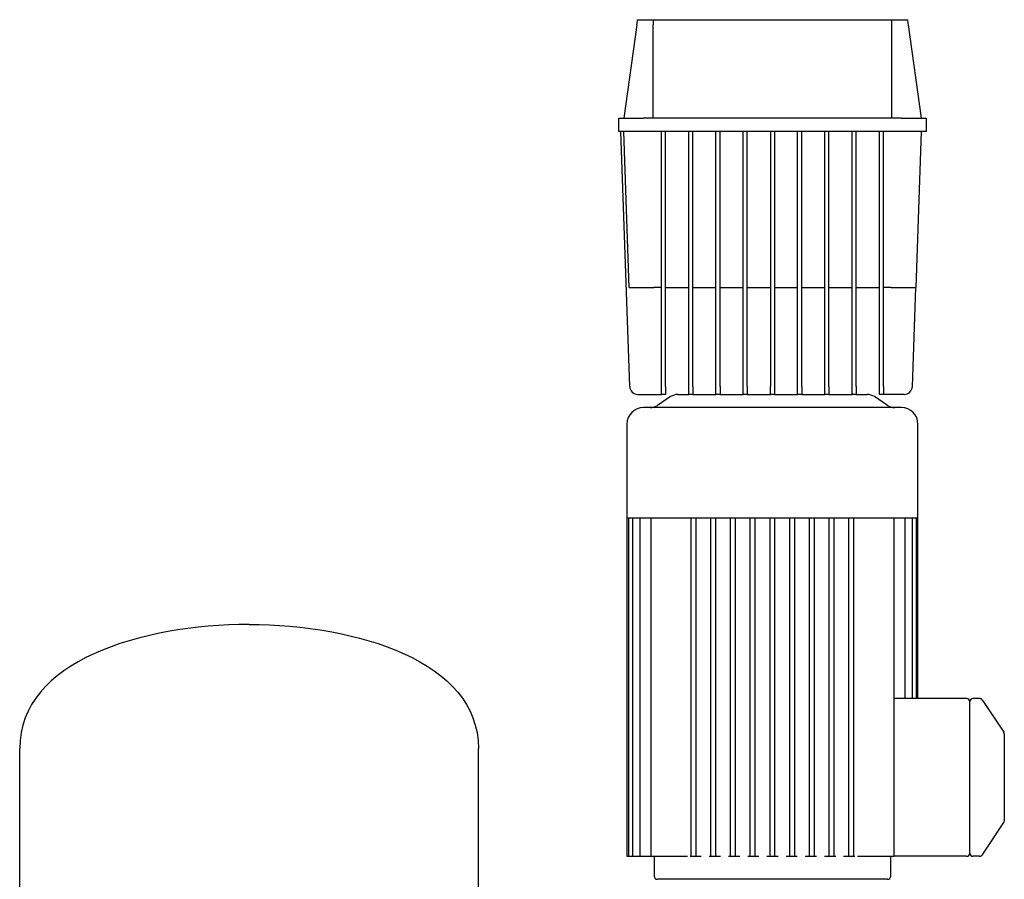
# Model space of a CAD drawing. Header units: millimetres. Extents: x 13 to 1615, y 13 to 1187.
# Tile 5 of 5: x 799 to 1398, y 664 to 1187. Entities that reach past the tile are written whole.
import ezdxf

# ---------------------------------------------------------------- set-up
doc = ezdxf.new("R2010")
doc.units = ezdxf.units.MM

msp = doc.modelspace()

# ---------------------------------------------------------------- linework, layer by layer
at = {"color": 7, "linetype": 'Continuous', "lineweight": 25}
for p, q in [((1175.01, 1186.9), (1184.56, 1186.9)), ((1184.56, 1186.9), (1329.58, 1186.9)), ((1329.58, 1186.9), (1339.14, 1186.9)), ((1174.57, 1183.82), (1166.57, 1126.9)), ((1184.57, 1126.9), (1184.57, 1183.82)), ((1329.57, 1126.9), (1329.57, 1183.82)), ((1339.57, 1183.82), (1347.57, 1126.9)), ((1163.57, 1118.9), (1163.57, 1126.9)), ((1163.57, 1126.9), (1178.57, 1126.9)), ((1335.57, 1126.9), (1178.57, 1126.9)), ((1335.57, 1126.9), (1350.57, 1126.9)), ((1350.57, 1126.9), (1350.57, 1118.9)), ((1178.57, 1118.9), (1163.57, 1118.9)), ((1170.24, 963.73), (1164.82, 1118.9)), ((1169.89, 1023.9), (1166.57, 1118.9)), ((1335.57, 1118.9), (1178.57, 1118.9)), ((1189.57, 963.73), (1189.57, 1118.9)), ((1192.07, 963.73), (1192.07, 1118.9)), ((1206.14, 963.73), (1206.14, 1118.9)), ((1208.64, 963.73), (1208.64, 1118.9)), ((1222.7, 963.73), (1222.7, 1118.9)), ((1225.2, 963.73), (1225.2, 1118.9)), ((1239.26, 963.73), (1239.26, 1118.9)), ((1241.76, 963.73), (1241.76, 1118.9)), ((1255.82, 1118.9), (1255.82, 963.73)), ((1258.32, 1118.9), (1258.32, 963.73)), ((1272.39, 963.73), (1272.39, 1118.9)), ((1274.89, 963.73), (1274.89, 1118.9)), ((1288.95, 963.73), (1288.95, 1118.9)), ((1291.45, 963.73), (1291.45, 1118.9)), ((1305.51, 963.73), (1305.51, 1118.9)), ((1308.01, 963.73), (1308.01, 1118.9)), ((1322.07, 963.73), (1322.07, 1118.9)), ((1324.57, 963.73), (1324.57, 1118.9)), ((1350.57, 1118.9), (1335.57, 1118.9)), ((1347.57, 1118.9), (1344.26, 1023.9)), ((1189.57, 1023.9), (1184.88, 1023.9)), ((1192.07, 1023.9), (1206.14, 1023.9)), ((1208.64, 1023.9), (1222.7, 1023.9)), ((1225.2, 1023.9), (1239.26, 1023.9)), ((1241.76, 1023.9), (1255.82, 1023.9)), ((1258.32, 1023.9), (1272.39, 1023.9)), ((1274.89, 1023.9), (1288.95, 1023.9)), ((1291.45, 1023.9), (1305.51, 1023.9)), ((1308.01, 1023.9), (1322.07, 1023.9)), ((1329.27, 1023.9), (1324.57, 1023.9)), ((1342.16, 963.73), (1344.26, 1023.9)), ((1175.24, 958.9), (1189.57, 958.9)), ((1189.57, 958.9), (1189.57, 963.73)), ((1192.07, 958.9), (1189.57, 958.9)), ((1192.07, 963.73), (1192.07, 958.9)), ((1199.5, 958.9), (1206.14, 958.9)), ((1206.14, 958.9), (1206.14, 963.73)), ((1208.64, 958.9), (1206.14, 958.9)), ((1208.64, 963.73), (1208.64, 958.9)), ((1208.64, 958.9), (1222.7, 958.9)), ((1222.7, 958.9), (1222.7, 963.73)), ((1225.2, 958.9), (1222.7, 958.9)), ((1225.2, 963.73), (1225.2, 958.9)), ((1225.2, 958.9), (1239.26, 958.9)), ((1239.26, 958.9), (1239.26, 963.73)), ((1241.76, 958.9), (1239.26, 958.9)), ((1241.76, 963.73), (1241.76, 958.9)), ((1241.76, 958.9), (1255.82, 958.9)), ((1255.82, 958.9), (1255.82, 963.73)), ((1258.32, 958.9), (1255.82, 958.9)), ((1258.32, 963.73), (1258.32, 958.9)), ((1258.32, 958.9), (1272.39, 958.9)), ((1272.39, 958.9), (1272.39, 963.73)), ((1274.89, 958.9), (1272.39, 958.9)), ((1274.89, 963.73), (1274.89, 958.9)), ((1274.89, 958.9), (1288.95, 958.9)), ((1288.95, 958.9), (1288.95, 963.73)), ((1291.45, 958.9), (1288.95, 958.9)), ((1291.45, 963.73), (1291.45, 958.9)), ((1291.45, 958.9), (1305.51, 958.9)), ((1305.51, 958.9), (1305.51, 963.73)), ((1308.01, 958.9), (1305.51, 958.9)), ((1308.01, 963.73), (1308.01, 958.9)), ((1308.01, 958.9), (1314.65, 958.9)), ((1322.07, 958.9), (1322.07, 963.73)), ((1324.57, 958.9), (1322.07, 958.9)), ((1324.57, 963.73), (1324.57, 958.9)), ((1337.16, 958.9), (1324.57, 958.9)), ((1195.06, 957.56), (1187.09, 952.24)), ((1327.06, 952.24), (1319.09, 957.56)), ((1257.07, 950.9), (1178.57, 950.9)), ((1335.57, 950.9), (1257.07, 950.9)), ((1168.57, 940.9), (1168.57, 883.9)), ((1345.57, 883.9), (1345.57, 940.9)), ((1168.57, 883.9), (1168.57, 677.9)), ((1168.57, 883.9), (1169.42, 883.9)), ((1169.42, 883.9), (1169.41, 677.9)), ((1169.42, 883.9), (1172.01, 883.9)), ((1172.01, 883.9), (1171.95, 677.9)), ((1172.01, 883.9), (1176.51, 883.9)), ((1176.37, 883.9), (1176.37, 677.9)), ((1176.51, 883.9), (1183.26, 883.9)), ((1183.01, 883.9), (1183.01, 677.9)), ((1183.26, 883.9), (1208.25, 883.9)), ((1207.57, 677.9), (1207.57, 883.9)), ((1208.25, 883.9), (1220.45, 883.9)), ((1210.57, 677.9), (1210.57, 883.9)), ((1219.57, 677.9), (1219.57, 883.9)), ((1220.45, 883.9), (1232.66, 883.9)), ((1222.57, 677.9), (1222.57, 883.9)), ((1231.57, 677.9), (1231.57, 883.9)), ((1232.66, 883.9), (1244.87, 883.9)), ((1234.57, 677.9), (1234.57, 883.9)), ((1243.57, 677.9), (1243.57, 883.9)), ((1244.87, 883.9), (1257.07, 883.9)), ((1246.57, 677.9), (1246.57, 883.9)), ((1255.57, 677.9), (1255.57, 883.9)), ((1257.07, 883.9), (1269.28, 883.9)), ((1258.57, 677.9), (1258.57, 883.9)), ((1267.57, 677.9), (1267.57, 883.9)), ((1269.28, 883.9), (1281.49, 883.9)), ((1270.57, 677.9), (1270.57, 883.9)), ((1279.57, 677.9), (1279.57, 883.9)), ((1281.49, 883.9), (1293.69, 883.9)), ((1282.57, 677.9), (1282.57, 883.9)), ((1291.57, 677.9), (1291.57, 883.9)), ((1293.69, 883.9), (1305.9, 883.9)), ((1294.57, 677.9), (1294.57, 883.9)), ((1303.57, 677.9), (1303.57, 883.9)), ((1305.9, 883.9), (1330.89, 883.9)), ((1306.57, 677.9), (1306.57, 883.9)), ((1330.89, 883.9), (1337.64, 883.9)), ((1331.13, 765.9), (1331.13, 883.9)), ((1337.64, 883.9), (1342.14, 883.9)), ((1337.78, 773.9), (1337.78, 883.9)), ((1342.2, 773.9), (1342.14, 883.9)), ((1342.14, 883.9), (1344.73, 883.9)), ((1344.74, 773.9), (1344.73, 883.9)), ((1344.73, 883.9), (1345.57, 883.9)), ((1345.57, 773.9), (1345.57, 883.9)), ((1375.07, 773.9), (1331.13, 773.9)), ((1383, 773.9), (1378.97, 773.9)), ((1383, 773.9), (1383, 773.9)), ((1384.52, 773.2), (1384.16, 773.52)), ((1385.16, 772.1), (1384.96, 772.58)), ((1384.96, 772.58), (1397.74, 753.4)), ((1377.07, 765.9), (1377.07, 772)), ((1331.13, 677.9), (1331.13, 765.9)), ((1377.07, 685.9), (1377.07, 765.9)), ((1397.99, 752.82), (1397.74, 753.4)), ((1398.05, 752.59), (1397.88, 752.92)), ((1398.03, 752.37), (1398.03, 752.37)), ((1398.03, 752.37), (1398.07, 752.24)), ((1398.07, 748.97), (1398.07, 702.83)), ((799.22, 538.5), (799.22, 743.55)), ((1078.22, 538.5), (1078.22, 743.55)), ((1384.96, 679.22), (1397.74, 698.4)), ((1377.07, 683.8), (1377.07, 685.9)), ((1168.57, 677.9), (1169.41, 677.9)), ((1169.41, 677.9), (1170.91, 677.9)), ((1170.91, 677.9), (1171.95, 677.9)), ((1171.95, 677.9), (1173.45, 677.9)), ((1173.45, 677.9), (1176.37, 677.9)), ((1176.37, 677.9), (1177.87, 677.9)), ((1177.87, 677.9), (1183.01, 677.9)), ((1183.01, 677.9), (1184.51, 677.9)), ((1184.51, 677.9), (1203.93, 677.9)), ((1185.07, 677.9), (1185.07, 665.9)), ((1203.93, 677.9), (1205.37, 677.9)), ((1206.97, 677.9), (1207.57, 677.9)), ((1207.57, 677.9), (1209.07, 677.9)), ((1209.07, 677.9), (1210.57, 677.9)), ((1210.57, 677.9), (1213.78, 677.9)), ((1218.64, 677.9), (1219.57, 677.9)), ((1219.57, 677.9), (1221.07, 677.9)), ((1221.07, 677.9), (1222.57, 677.9)), ((1222.57, 677.9), (1225.45, 677.9)), ((1230.32, 677.9), (1231.57, 677.9)), ((1231.57, 677.9), (1233.07, 677.9)), ((1233.07, 677.9), (1234.57, 677.9)), ((1234.57, 677.9), (1237.13, 677.9)), ((1241.99, 677.9), (1243.57, 677.9)), ((1243.57, 677.9), (1245.07, 677.9)), ((1245.07, 677.9), (1246.57, 677.9)), ((1246.57, 677.9), (1248.8, 677.9)), ((1253.67, 677.9), (1255.57, 677.9)), ((1255.57, 677.9), (1257.07, 677.9)), ((1257.07, 677.9), (1258.57, 677.9)), ((1258.57, 677.9), (1260.48, 677.9)), ((1265.34, 677.9), (1267.57, 677.9)), ((1267.57, 677.9), (1269.07, 677.9)), ((1269.07, 677.9), (1270.57, 677.9)), ((1270.57, 677.9), (1272.16, 677.9)), ((1277.02, 677.9), (1279.57, 677.9)), ((1279.57, 677.9), (1281.07, 677.9)), ((1281.07, 677.9), (1282.57, 677.9)), ((1282.57, 677.9), (1283.83, 677.9)), ((1288.7, 677.9), (1291.57, 677.9)), ((1291.57, 677.9), (1293.07, 677.9)), ((1293.07, 677.9), (1294.57, 677.9)), ((1294.57, 677.9), (1295.51, 677.9)), ((1300.37, 677.9), (1303.57, 677.9)), ((1303.57, 677.9), (1305.07, 677.9)), ((1305.07, 677.9), (1306.57, 677.9)), ((1306.57, 677.9), (1307.18, 677.9)), ((1308.78, 677.9), (1310.21, 677.9)), ((1310.21, 677.9), (1329.63, 677.9)), ((1329.07, 665.9), (1329.07, 677.9)), ((1329.63, 677.9), (1331.13, 677.9)), ((1331.13, 677.9), (1331.13, 677.9)), ((1375.07, 677.9), (1331.13, 677.9)), ((1377.07, 679.8), (1377.07, 680.17)), ((1383, 677.9), (1378.97, 677.9)), ((1383, 677.9), (1383.02, 677.94)), ((1383, 677.9), (1383.02, 677.94)), ((1384.96, 679.22), (1385.16, 679.7)), ((1257.07, 663.9), (1187.07, 663.9)), ((1327.07, 663.9), (1257.07, 663.9))]:
    msp.add_line(p, q, dxfattribs=at)
for centre, radius, start, end in [((1175.24, 963.9), 5, 182, 270), ((1199.5, 950.9), 8, 90, 123.69007), ((1314.65, 950.9), 8, 56.30993, 90), ((1337.16, 963.9), 5, 270, 358), ((1182.65, 958.9), 8, 270, 303.69007), ((1331.5, 958.9), 8, 236.30993, 270), ((1178.57, 940.9), 10, 90, 180), ((1335.57, 940.9), 10, 0, 90), ((1375.08, 771.9), 2, 2.86594, 90.07166), ((1378.97, 772), 1.9, 90, 180), ((1383, 771.9), 2, 33.69007, 64.59734), ((1396.07, 752.29), 2, 358.58123, 33.72088), ((1396.07, 699.51), 2, 326.30993, 0), ((1375.08, 679.9), 2, 269.92834, 357.13406), ((1378.97, 679.8), 1.9, 180, 270), ((1383, 679.9), 2, 300.90796, 326.30993), ((1187.07, 665.9), 2, 180, 270), ((1327.07, 665.9), 2, 270, 0)]:
    msp.add_arc(centre, radius, start, end, dxfattribs=at)
for points in [[(1174.57, 1183.82), (1174.72, 1184.85), (1174.86, 1185.87), (1175.01, 1186.9)], [(1184.56, 1186.9), (1184.57, 1185.87), (1184.57, 1184.85), (1184.57, 1183.82)], [(1329.57, 1183.82), (1329.57, 1184.85), (1329.58, 1185.87), (1329.58, 1186.9)], [(1339.14, 1186.9), (1339.29, 1185.87), (1339.43, 1184.85), (1339.57, 1183.82)], [(938.72, 818.9), (873.21, 818.9), (799.22, 796.7), (799.22, 743.55)], [(938.72, 818.9), (1004.23, 818.9), (1078.22, 796.7), (1078.22, 743.55)]]:
    msp.add_open_spline(points, degree=3, dxfattribs=at)
for points, knots in [([(1169.89, 1023.9), (1169.89, 1023.9), (1169.97, 1023.9), (1170.31, 1023.9), (1170.58, 1023.9), (1171.31, 1023.9), (1171.77, 1023.9), (1172.89, 1023.9), (1173.55, 1023.9), (1175.01, 1023.9), (1175.82, 1023.9), (1177.53, 1023.9), (1178.44, 1023.9), (1180.29, 1023.9), (1181.22, 1023.9), (1183.08, 1023.9), (1184, 1023.9), (1184.88, 1023.9)], [0, 0, 0, 0, 0.125, 0.125, 0.25, 0.25, 0.375, 0.375, 0.5, 0.5, 0.625, 0.625, 0.75, 0.75, 0.875, 0.875, 1, 1, 1, 1]), ([(1329.27, 1023.9), (1330.15, 1023.9), (1331.07, 1023.9), (1332.92, 1023.9), (1333.86, 1023.9), (1335.71, 1023.9), (1336.61, 1023.9), (1338.33, 1023.9), (1339.14, 1023.9), (1340.6, 1023.9), (1341.25, 1023.9), (1342.37, 1023.9), (1342.84, 1023.9), (1343.57, 1023.9), (1343.83, 1023.9), (1344.18, 1023.9), (1344.26, 1023.9), (1344.26, 1023.9)], [0, 0, 0, 0, 0.125, 0.125, 0.25, 0.25, 0.375, 0.375, 0.5, 0.5, 0.625, 0.625, 0.75, 0.75, 0.875, 0.875, 1, 1, 1, 1]), ([(1384.35, 773.38), (1384.24, 773.46), (1384.04, 773.63), (1383.67, 773.79), (1383.29, 773.89), (1383.03, 773.89), (1383, 773.9)], [0, 0, 0, 0, 0.252386, 0.506441, 0.757181, 1, 1, 1, 1]), ([(1384.96, 772.58), (1384.86, 772.71), (1384.72, 772.93), (1384.7, 772.96), (1384.67, 773.01)], [0, 0, 0, 0, 0.659368, 1, 1, 1, 1]), ([(1398.07, 752.24), (1398.07, 752.19), (1398.07, 752.16), (1398.07, 751.88), (1398.07, 751.25), (1398.07, 750.23), (1398.07, 749.41), (1398.07, 748.97)], [0, 0, 0, 0, 0.044857, 0.255125, 0.452818, 0.702806, 1, 1, 1, 1]), ([(1398.07, 702.83), (1398.07, 702.32), (1398.07, 701.86), (1398.07, 701.05), (1398.07, 700.71), (1398.07, 700.13), (1398.07, 699.9), (1398.07, 699.59), (1398.07, 699.51), (1398.07, 699.51)], [0, 0, 0, 0, 0.25, 0.25, 0.5, 0.5, 0.75, 0.75, 1, 1, 1, 1]), ([(1377.07, 680.17), (1377.07, 680.19), (1377.07, 680.23), (1377.07, 680.31), (1377.07, 680.42), (1377.07, 680.57), (1377.07, 680.79), (1377.07, 681.11), (1377.07, 681.55), (1377.07, 682.05), (1377.07, 682.5), (1377.07, 682.86), (1377.07, 683.17), (1377.07, 683.48), (1377.07, 683.69), (1377.07, 683.8)], [0, 0, 0, 0, 0.031428, 0.072688, 0.123748, 0.184572, 0.255119, 0.363718, 0.499708, 0.628127, 0.744465, 0.807772, 0.871289, 0.936662, 1, 1, 1, 1]), ([(1383, 677.9), (1383.01, 677.91), (1383.22, 677.91), (1383.62, 678), (1384.3, 678.34), (1384.6, 678.75), (1384.83, 679.05)], [0, 0, 0, 0, 0.097436, 0.196872, 0.41675, 1, 1, 1, 1]), ([(1384.67, 678.79), (1384.67, 678.79), (1384.69, 678.82), (1384.78, 678.96), (1384.85, 679.07), (1384.96, 679.22)], [0, 0, 0, 0, 0.5, 0.5, 1, 1, 1, 1])]:
    msp.add_open_spline(points, degree=3, knots=knots, dxfattribs=at)

doc.saveas('drawing.dxf')
